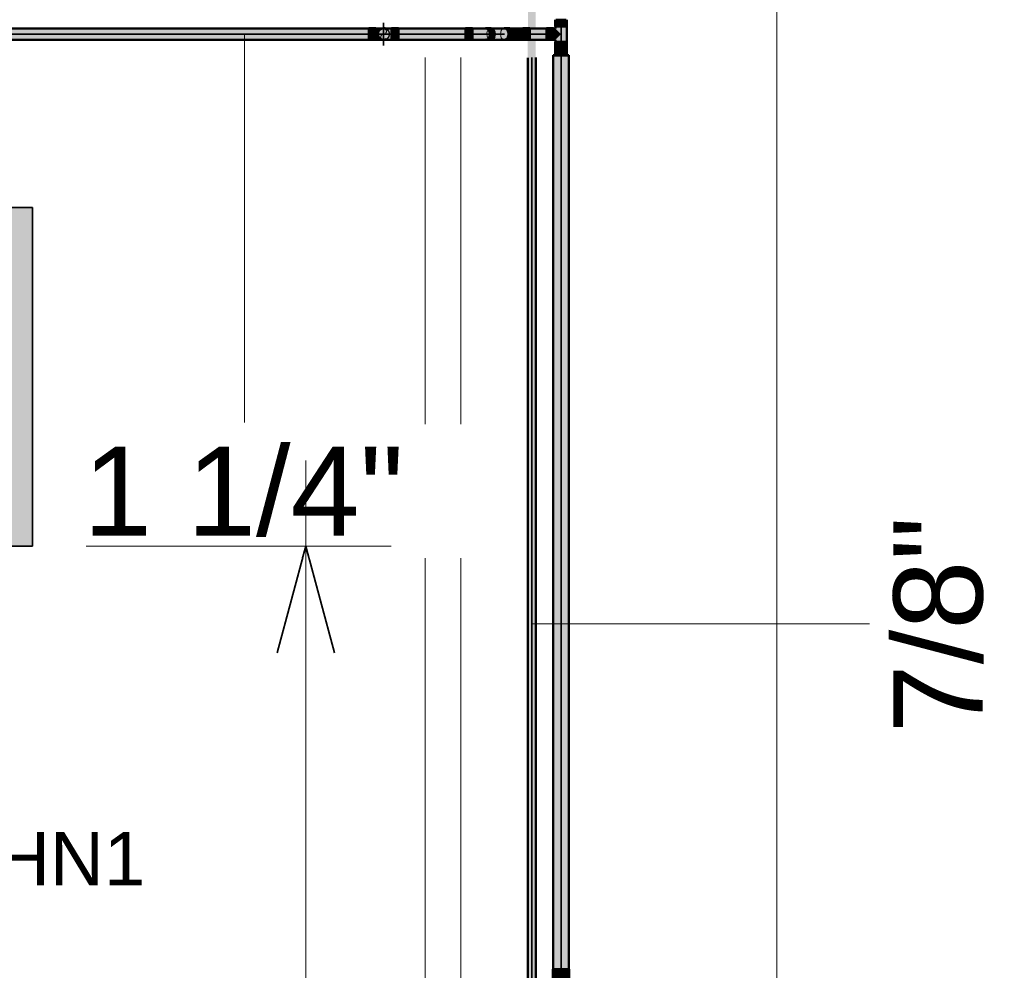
# Model space of a CAD drawing. Header units: millimetres. Extents: x -31934 to 32637, y -11608 to 10611.
# Tile 7 of 59: x -7822 to -5058, y -5110 to -2441. Entities that reach past the tile are written whole.
import ezdxf

# ---------------------------------------------------------------- set-up
doc = ezdxf.new("R2010")
doc.units = ezdxf.units.MM
doc.linetypes.add('Centro', pattern=[30, 12, -6, 6, -6])
doc.linetypes.add('Oculto 1_5', pattern=[2.2, 1.5, -0.7])
for name, color, linetype, lineweight in [('A-ANNO-DIMS', 211, 'Continuous', 9), ('A-ANNO-DIMS-100', 211, 'Continuous', 9), ('A-DETL', 90, 'Oculto 1_5', 9), ('G-ANNO-SYMB', 111, 'Continuous', 9), ('M-EQPM', 50, 'Continuous', 35), ('M-EQPM-IDEN', 50, 'Continuous', 9), ('P-PIPE', 3, 'Continuous', 50), ('P-PIPE-CNTR', 3, 'Centro', 35), ('P-PIPE-IDEN', 2, 'Continuous', 9), ('PAREDES', 7, 'Continuous', 9), ('PEM1-Layout Terreo_dwg', 8, 'Continuous', 9)]:
    doc.layers.add(name, color=color, linetype=linetype, lineweight=lineweight)
doc.styles.add('Arial', font='arial.ttf', dxfattribs={"height": 150})
doc.styles.add('Arial_1', font='arial.ttf', dxfattribs={"height": 250})
doc.dimstyles.new('Diagonal_-_2_5_mm_Arial', dxfattribs={"dimscale": 304.8, "dimtxt": 255.06485, "dimasz": 0.984252, "dimexe": 0.787402, "dimexo": 0.492126, "dimgap": 0.574147, "dimtad": 1, "dimlfac": 0.001, "dimrnd": 0.01, "dimzin": 0, "dimdsep": 46, "dimtxsty": 'Arial_1', "dimblk1": 'OPEN30', "dimblk2": 'OPEN30', "dimsah": 1, "dimcen": 0.09, "dimdle": 0.787402, "dimazin": 0, "dimtfac": 1, "dimtdec": 4, "dimtix": 1, "dimtmove": 0, "dimatfit": 3, "dimfxl": 1, "dimtvp": 1, "dimtfill": 1, "dimtolj": 1, "dimtzin": 0, "dimarcsym": 2})

# ---------------------------------------------------------------- blocks, each defined once
blk = doc.blocks.new('Cotovelo - Soldado - CU - Padrão-V99-PAVIMENTO TÉRREO TUBULAÇÃO FRIGORIGENA')
at = {"layer": 'P-PIPE', "lineweight": 9}
for points in [[(-6570.5, -2481.6), (-6551.4, -2481.6), (-6551.4, -2465), (-6570.5, -2465.6), (-6570.5, -2477.3)], [(-6551.4, -2498.2), (-6551.4, -2481.6), (-6570.5, -2481.6), (-6570.5, -2498.2)], [(-6515.3, -2481.6), (-6502.2, -2481.6), (-6504.5, -2472.1), (-6506.3, -2469.6), (-6510.4, -2466.5), (-6511.5, -2466), (-6551.4, -2466), (-6551.4, -2481.6), (-6519.6, -2481.6)], [(-6539.6, -2497.5), (-6507.8, -2495.4), (-6503.9, -2489.4), (-6502.5, -2483.9), (-6502.5, -2481.6), (-6551.4, -2481.6), (-6551.4, -2497.2), (-6540.5, -2497.5)], [(-6499.9, -2498.2), (-6494, -2496), (-6489.8, -2489.9), (-6488.2, -2481.6), (-6501.7, -2481.6), (-6503.3, -2489.9), (-6507.6, -2496), (-6513.4, -2498.2)], [(-6488.6, -2481.6), (-6488.2, -2481.6), (-6489.8, -2473.3), (-6494, -2467.2), (-6499.9, -2465), (-6510.4, -2465.6), (-6505.1, -2469.9), (-6502.1, -2477.3), (-6501.7, -2481.6)]]:
    blk.add_hatch(color=160, dxfattribs=at).paths.add_polyline_path(points)
at = {"layer": 'P-PIPE', "color": 5}
for p, q in [((-6551.4, -2465), (-6570.5, -2465)), ((-6570.5, -2465), (-6570.5, -2481.6)), ((-6570.5, -2481.6), (-6570.5, -2498.2)), ((-6551.4, -2481.6), (-6551.4, -2465)), ((-6551.4, -2498.2), (-6551.4, -2481.6)), ((-6499.9, -2465), (-6513.4, -2465)), ((-6570.5, -2498.2), (-6551.4, -2498.2)), ((-6513.4, -2498.2), (-6499.9, -2498.2))]:
    blk.add_line(p, q, dxfattribs=at)
at = {"layer": 'P-PIPE', "color": 5, "flags": 128}
for points in [[(-6513.4, -2465.7), (-6515, -2465.7), (-6516.6, -2465.7), (-6518.3, -2465.7), (-6520, -2465.7), (-6521.7, -2465.7), (-6523.5, -2465.7), (-6525.4, -2465.7), (-6527.3, -2465.7), (-6529.2, -2465.7), (-6531.2, -2465.7), (-6533.2, -2465.7), (-6535.3, -2465.7), (-6537.3, -2465.7), (-6539.4, -2465.7), (-6541.5, -2465.7), (-6543.6, -2465.7), (-6545.8, -2465.7), (-6547.9, -2465.7), (-6550, -2465.7), (-6551.4, -2465.7)], [(-6551.4, -2497.5), (-6549.3, -2497.5), (-6547.1, -2497.5), (-6545, -2497.5), (-6542.8, -2497.5), (-6540.7, -2497.5), (-6538.6, -2497.5), (-6536.6, -2497.5), (-6534.5, -2497.5), (-6532.5, -2497.5), (-6530.5, -2497.5), (-6528.5, -2497.5), (-6526.6, -2497.5), (-6524.7, -2497.5), (-6522.9, -2497.5), (-6521.1, -2497.5), (-6519.3, -2497.5), (-6517.6, -2497.5), (-6516, -2497.5), (-6514.4, -2497.5), (-6513.4, -2497.5)]]:
    blk.add_lwpolyline(points, dxfattribs=at)
at = {"layer": 'P-PIPE', "color": 5}
for centre, major_axis, start_param, end_param in [((-6513.4, -2481.6), (0, 16.6), 4.712389, 6.544985), ((-6513.4, -2481.6), (0, 16.6), 2.879793, 4.712389), ((-6513.4, -2481.6), (0, 15.9), 2.96706, 4.712389), ((-6513.4, -2481.6), (0, 15.9), 4.712389, 6.400561), ((-6499.9, -2481.6), (0, 16.6), 4.712389, 6.283185), ((-6499.9, -2481.6), (0, 16.6), 3.141593, 4.712389)]:
    blk.add_ellipse(centre, major_axis=major_axis, ratio=0.707107, start_param=start_param, end_param=end_param, dxfattribs=at)
blk = doc.blocks.new('Cotovelo - Soldado - CU - Padrão-V100-PAVIMENTO TÉRREO TUBULAÇÃO FRIGORIGENA')
at = {"layer": 'P-PIPE', "lineweight": 9}
for points in [[(-6788.3, -2497.3), (-6778.2, -2497.2), (-6782.5, -2495.6), (-6778.2, -2495.4), (-6778.2, -2481.6), (-6812.8, -2481.6), (-6814.5, -2485.5), (-6813.9, -2487.8), (-6810.5, -2490.9), (-6809.9, -2491.7), (-6811.1, -2492.9), (-6798.8, -2496.7), (-6797.2, -2495.7), (-6791.8, -2497)], [(-6782, -2481.6), (-6778.2, -2481.6), (-6778.2, -2467.9), (-6781.5, -2467.2), (-6778.2, -2466), (-6794.8, -2466.7), (-6802.2, -2467.5), (-6804.6, -2467.5), (-6805.9, -2470), (-6808.2, -2469.3), (-6811.1, -2470.3), (-6809.9, -2471.5), (-6813.9, -2475.4), (-6813.3, -2478.5), (-6811.6, -2476), (-6811.3, -2481.6), (-6783.1, -2481.6)], [(-6759.1, -2481.6), (-6759.1, -2465), (-6778.2, -2465.6), (-6778.2, -2481.6)], [(-6778.2, -2498.2), (-6759.1, -2497.6), (-6759.1, -2481.6), (-6778.2, -2481.6), (-6778.2, -2497.6)]]:
    blk.add_hatch(color=160, dxfattribs=at).paths.add_polyline_path(points)
at = {"layer": 'P-PIPE', "color": 5}
for p, q in [((-6759.1, -2465), (-6778.2, -2465)), ((-6778.2, -2465), (-6778.2, -2481.6)), ((-6778.2, -2481.6), (-6778.2, -2498.2)), ((-6759.1, -2481.6), (-6759.1, -2465)), ((-6759.1, -2498.2), (-6759.1, -2481.6)), ((-6778.2, -2498.2), (-6759.1, -2498.2))]:
    blk.add_line(p, q, dxfattribs=at)
at = {"layer": 'P-PIPE', "color": 5, "flags": 128}
for points in [[(-6778.2, -2465.7), (-6779.1, -2465.7), (-6780, -2465.7), (-6780.9, -2465.7), (-6781.8, -2465.7), (-6782.7, -2465.7), (-6783.5, -2465.7), (-6784.4, -2465.7), (-6785.2, -2465.7), (-6786.1, -2465.7), (-6786.9, -2465.7), (-6787.7, -2465.7), (-6788.5, -2465.7), (-6789.3, -2465.7), (-6790.1, -2465.7), (-6790.8, -2465.7), (-6791.5, -2465.7), (-6792.2, -2465.7), (-6792.9, -2465.7), (-6793.6, -2465.7), (-6794.2, -2465.7), (-6794.8, -2465.7), (-6795.4, -2465.7), (-6795.9, -2465.7), (-6796.5, -2465.7), (-6797, -2465.7), (-6797.4, -2465.7), (-6797.9, -2465.7), (-6798.3, -2465.7), (-6798.6, -2465.7), (-6799, -2465.7), (-6799.3, -2465.7), (-6799.6, -2465.7), (-6799.8, -2465.7), (-6800, -2465.7), (-6800.2, -2465.7), (-6800.3, -2465.7), (-6800.4, -2465.7), (-6800.5, -2465.7), (-6800.5, -2465.7)], [(-6800.5, -2497.5), (-6800.5, -2497.5), (-6800.4, -2497.5), (-6800.3, -2497.5), (-6800.2, -2497.5), (-6800, -2497.5), (-6799.9, -2497.5), (-6799.6, -2497.5), (-6799.4, -2497.5), (-6799.1, -2497.5), (-6798.7, -2497.5), (-6798.4, -2497.5), (-6798, -2497.5), (-6797.6, -2497.5), (-6797.1, -2497.5), (-6796.6, -2497.5), (-6796.1, -2497.5), (-6795.5, -2497.5), (-6795, -2497.5), (-6794.4, -2497.5), (-6793.7, -2497.5), (-6793.1, -2497.5), (-6792.4, -2497.5), (-6791.7, -2497.5), (-6791, -2497.5), (-6790.3, -2497.5), (-6789.5, -2497.5), (-6788.7, -2497.5), (-6787.9, -2497.5), (-6787.1, -2497.5), (-6786.3, -2497.5), (-6785.5, -2497.5), (-6784.6, -2497.5), (-6783.8, -2497.5), (-6782.9, -2497.5), (-6782, -2497.5), (-6781.1, -2497.5), (-6780.3, -2497.5), (-6779.4, -2497.5), (-6778.5, -2497.5), (-6778.2, -2497.5)]]:
    blk.add_lwpolyline(points, dxfattribs=at)
at = {"layer": 'P-PIPE', "color": 5}
for radius, start, end in [(16.6, 66.6214, 180), (16.6, 66.6214, 180), (16.6, 180, 292.4091), (16.6, 180, 292.4091), (15.9, 70.6321, 180), (15.9, 180, 294.1772)]:
    blk.add_arc((-6800.5, -2481.6), radius, start, end, dxfattribs=at)
blk = doc.blocks.new('PEM1-Layout Terreo_dwg-1021386-PAVIMENTO TÉRREO TUBULAÇÃO FRIGORIGENA')
at = {"layer": 'PAREDES', "flags": 128}
blk.add_lwpolyline([(86378.2, 24527.4), (86378.2, 21661.2), (86278.2, 21661.2), (86278.2, 21772), (86278.2, 24527.4)], dxfattribs=at)
blk = doc.blocks.new('Midea_VRF_Indoor_4-way Cassette_MI-90_100_112_140_Q4_DHN1-D _2nd DC_ - MI2-100Q4DHN1-917171-PAVIMENTO TÉRREO TUBULAÇÃO FRIGORIGENA')
at = {"layer": 'M-EQPM', "linetype": 'Oculto 1_5', "lineweight": 9}
h = blk.add_hatch(color=256, dxfattribs=at)
h.paths.add_polyline_path([(15.6, 475), (-475, 475), (-475, -475), (475, -475), (475, 234.6), (434.7, 235.3), (434.7, 244.2), (475, 244.2), (475, 265.3), (437.7, 266.3), (437.7, 281.1), (475, 281.1), (475, 475), (206.4, 475)])
h.paths.add_polyline_path([(15.6, 463.6), (206.4, 463.6), (335, 335), (335, 281.2), (425, 280.1), (424.7, 265.3), (335, 265.3), (335, 244.2), (425, 243.5), (424.7, 234.6), (335, 234.6), (335, 215), (425, 125), (425, -165), (335, -255), (335, -269), (425, -269.5), (425, -301), (335, -301), (335, -335), (229.6, -440.4), (-229.6, -440.4), (-415, -255), (-415, 255), (-206.4, 463.6), (5.7, 463.6)])
for points in [[(15.6, 463.6), (-206.4, 463.6), (-415, 255), (-415, -255), (-229.6, -440.4), (229.6, -440.4), (335, -335), (335, -255), (425, -165), (424.7, 125.3), (335, 215), (335, 335), (206.4, 463.6)], [(425, 281.2), (335, 280.1), (335, 265.3), (425, 266.3), (425, 280.9)], [(424.7, 244.2), (335, 243.5), (335, 234.6), (425, 235.3), (425, 244.2)], [(425, -269), (335, -269.5), (335, -301), (425, -300.5), (425, -269.5)]]:
    blk.add_hatch(color=256, dxfattribs=at).paths.add_polyline_path(points)
at = {"layer": 'A-DETL'}
for p, q in [((475, 265.3), (475, 281.1)), ((475, 281.1), (475, 265.3)), ((425, 244), (425, 244.2)), ((425, 234.6), (425, 234.8)), ((475, 234.9), (475, 243.9)), ((475, 243.9), (475, 234.9))]:
    blk.add_line(p, q, dxfattribs=at)
at = {"layer": 'M-EQPM'}
for p, q in [((0, 475), (-475, 475)), ((-475, 475), (-475, -475)), ((-475, -475), (-475, 475)), ((-475, 475), (475, 475)), ((475, 475), (0, 475)), ((475, 281.1), (475, 475)), ((475, 475), (475, 281.1)), ((-206.4, 463.6), (-415, 255)), ((-415, 255), (-206.4, 463.6)), ((206.4, 463.6), (-206.4, 463.6)), ((-206.4, 463.6), (206.4, 463.6)), ((335, 335), (206.4, 463.6)), ((206.4, 463.6), (335, 335)), ((335, 215), (335, 335)), ((335, 335), (335, 215)), ((425, 281.2), (335, 281.2)), ((425, 265.3), (425, 281.2)), ((-415, 255), (-415, -255)), ((-415, -255), (-415, 255)), ((335, 265.3), (425, 265.3)), ((475, 244), (475, 265.3)), ((475, 265.3), (475, 244)), ((425, 244.2), (335, 244.2)), ((335, 234.6), (425, 234.6)), ((425, 234.6), (425, 244.2)), ((475, -475), (475, 234.8)), ((475, 234.8), (475, -475)), ((425, 125), (335, 215)), ((335, 215), (425, 125)), ((425, -165), (425, 125)), ((425, 125), (425, -165)), ((335, -255), (425, -165)), ((425, -165), (335, -255)), ((-415, -255), (-229.6, -440.4)), ((-229.6, -440.4), (-415, -255)), ((335, -335), (335, -255)), ((335, -255), (335, -335)), ((425, -269), (335, -269)), ((425, -301), (425, -269)), ((335, -301), (425, -301)), ((229.6, -440.4), (335, -335)), ((335, -335), (229.6, -440.4)), ((-229.6, -440.4), (229.6, -440.4)), ((229.6, -440.4), (-229.6, -440.4)), ((-475, -475), (475, -475)), ((475, -475), (-475, -475))]:
    blk.add_line(p, q, dxfattribs=at)
blk = doc.blocks.new('Cotovelo - Soldado - CU - Padrão-V98-PAVIMENTO TÉRREO TUBULAÇÃO FRIGORIGENA')
at = {"layer": 'P-PIPE', "lineweight": 9}
for points in [[(-6822.7, -2481.6), (-6822.7, -2465), (-6841.9, -2465.6), (-6841.9, -2481.6), (-6824.2, -2481.6)], [(-6822.7, -2498.2), (-6822.7, -2481.6), (-6841.9, -2481.6), (-6841.9, -2498.2)], [(-6821.1, -2481.6), (-6817.1, -2481.6), (-6814.9, -2473.3), (-6811.1, -2468.4), (-6815.7, -2469.7), (-6814.9, -2467.7), (-6814.2, -2466.4), (-6822.7, -2466.2), (-6822.7, -2481.6)], [(-6815.8, -2497), (-6812.7, -2496), (-6817.1, -2484.5), (-6817.1, -2481.6), (-6822.7, -2481.6), (-6822.7, -2495.4), (-6822.7, -2496.3), (-6816.4, -2497)], [(-6800.5, -2498.2), (-6794.9, -2496.7), (-6796.4, -2496.9), (-6801.5, -2497.2), (-6809.9, -2493.9), (-6814.8, -2487.4), (-6816.3, -2481.3), (-6814.2, -2473.7), (-6809.4, -2469), (-6801.6, -2465.9), (-6800.5, -2465.7), (-6804.8, -2465.6), (-6810.6, -2469), (-6815.8, -2475.6), (-6817.1, -2481.6), (-6815.8, -2487.1), (-6809.9, -2495.1), (-6806.2, -2496.7), (-6802.6, -2497.6)]]:
    blk.add_hatch(color=160, dxfattribs=at).paths.add_polyline_path(points)
at = {"layer": 'A-DETL', "color": 160, "linetype": 'Continuous'}
blk.add_line((-6801.1, -2497.5), (-6801.1, -2497.5), dxfattribs=at)
at = {"layer": 'A-DETL', "color": 160, "linetype": 'Continuous', "flags": 128}
for points in [[(-6803.1, -2465.7), (-6802.7, -2465.7), (-6802.3, -2465.7), (-6802, -2465.7), (-6801.7, -2465.7), (-6801.4, -2465.7), (-6801.2, -2465.7), (-6801.1, -2465.7)], [(-6795.5, -2466.5), (-6794.9, -2466.7), (-6794.3, -2467), (-6793.7, -2467.2), (-6793.2, -2467.5), (-6792.6, -2467.8), (-6792.1, -2468.2), (-6791.5, -2468.5), (-6791, -2468.9), (-6790.5, -2469.3), (-6790, -2469.7), (-6789.6, -2470.1), (-6789.1, -2470.5), (-6788.7, -2471), (-6788.3, -2471.5), (-6787.9, -2472), (-6787.5, -2472.5), (-6787.1, -2473), (-6786.8, -2473.6), (-6786.5, -2474.1), (-6786.2, -2474.7), (-6785.9, -2475.3), (-6785.7, -2475.9), (-6785.5, -2476.5), (-6785.3, -2477.1), (-6785.1, -2477.7), (-6785, -2478.3), (-6784.8, -2478.9), (-6784.8, -2479.5), (-6784.7, -2480.2), (-6784.6, -2480.8), (-6784.6, -2481.4), (-6784.6, -2481.6)], [(-6784.6, -2481.6), (-6784.6, -2482.2), (-6784.7, -2482.9), (-6784.7, -2483.5), (-6784.8, -2484.1), (-6784.9, -2484.8), (-6785.1, -2485.4), (-6785.2, -2486), (-6785.4, -2486.6), (-6785.6, -2487.2), (-6785.9, -2487.8), (-6786.1, -2488.4), (-6786.4, -2488.9), (-6786.7, -2489.5), (-6787, -2490), (-6787.4, -2490.6), (-6787.8, -2491.1), (-6788.1, -2491.6), (-6788.6, -2492.1), (-6789, -2492.5), (-6789.4, -2493), (-6789.9, -2493.4), (-6790.4, -2493.8), (-6790.9, -2494.2), (-6791.4, -2494.6), (-6791.9, -2495), (-6792.5, -2495.3), (-6793, -2495.6), (-6793.6, -2495.9), (-6794.2, -2496.2), (-6794.7, -2496.4)]]:
    blk.add_lwpolyline(points, dxfattribs=at)
at = {"layer": 'A-DETL', "color": 160, "linetype": 'Continuous'}
for start, end in [(292.5809, 0), (0, 66.4496), (60, 66.4496), (0, 45), (315, 0)]:
    blk.add_arc((-6800.5, -2481.6), 16.6, start, end, dxfattribs=at)
at = {"layer": 'P-PIPE', "color": 5}
for p, q in [((-6822.7, -2465), (-6841.9, -2465)), ((-6841.9, -2465), (-6841.9, -2481.6)), ((-6841.9, -2481.6), (-6841.9, -2498.2)), ((-6822.7, -2481.6), (-6822.7, -2465)), ((-6822.7, -2498.2), (-6822.7, -2481.6)), ((-6841.9, -2498.2), (-6822.7, -2498.2)), ((-6800.5, -2497.5), (-6800.6, -2497.5))]:
    blk.add_line(p, q, dxfattribs=at)
at = {"layer": 'P-PIPE', "color": 5, "flags": 128}
for points in [[(-6822.7, -2465.7), (-6821.8, -2465.7), (-6821, -2465.7), (-6820.1, -2465.7), (-6819.2, -2465.7), (-6818.3, -2465.7), (-6817.4, -2465.7), (-6816.6, -2465.7), (-6815.7, -2465.7), (-6814.9, -2465.7), (-6814.1, -2465.7), (-6813.3, -2465.7), (-6812.5, -2465.7), (-6811.7, -2465.7), (-6810.9, -2465.7), (-6810.2, -2465.7), (-6809.4, -2465.7), (-6808.7, -2465.7), (-6808.1, -2465.7), (-6807.4, -2465.7), (-6806.8, -2465.7), (-6806.2, -2465.7)], [(-6805, -2465.7), (-6804.5, -2465.7), (-6804, -2465.7), (-6803.6, -2465.7), (-6803.1, -2465.7)], [(-6800.6, -2465.7), (-6800.5, -2465.7), (-6800.5, -2465.7)], [(-6799.9, -2465.7), (-6799.2, -2465.8), (-6798.6, -2465.8), (-6798, -2465.9), (-6797.3, -2466), (-6796.7, -2466.2), (-6796.1, -2466.4), (-6795.5, -2466.5)], [(-6801.1, -2497.5), (-6801.4, -2497.5), (-6801.6, -2497.5), (-6801.9, -2497.5), (-6802.2, -2497.5), (-6802.6, -2497.5), (-6803, -2497.5), (-6803.4, -2497.5), (-6803.9, -2497.5), (-6804.4, -2497.5), (-6804.9, -2497.5), (-6805.4, -2497.5), (-6806, -2497.5), (-6806.6, -2497.5), (-6807.2, -2497.5), (-6807.9, -2497.5), (-6808.6, -2497.5), (-6809.3, -2497.5), (-6810, -2497.5), (-6810.7, -2497.5), (-6811.5, -2497.5), (-6812.2, -2497.5), (-6813, -2497.5), (-6813.9, -2497.5), (-6814.7, -2497.5), (-6815.5, -2497.5), (-6816.4, -2497.5), (-6817.2, -2497.5), (-6818.1, -2497.5), (-6819, -2497.5), (-6819.8, -2497.5), (-6820.7, -2497.5), (-6821.6, -2497.5), (-6822.5, -2497.5), (-6822.7, -2497.5)], [(-6794.7, -2496.4), (-6795.3, -2496.6), (-6795.9, -2496.8), (-6796.6, -2497), (-6797.2, -2497.1), (-6797.8, -2497.3), (-6798.4, -2497.3), (-6799.1, -2497.4), (-6799.7, -2497.5), (-6800.3, -2497.5)]]:
    blk.add_lwpolyline(points, dxfattribs=at)
at = {"layer": 'P-PIPE', "color": 5}
for start, end in [(66.6214, 180), (180, 292.4091), (195, 225), (120, 150), (66.6214, 90), (240, 270)]:
    blk.add_arc((-6800.5, -2481.6), 16.6, start, end, dxfattribs=at)
blk = doc.blocks.new('Cotovelo - Soldado - CU - Padrão-1097637-PAVIMENTO TÉRREO TUBULAÇÃO FRIGORIGENA')
at = {"layer": 'P-PIPE', "lineweight": 9}
for points in [[(-6460.8, -2498.2), (-6454.5, -2495.4), (-6450.6, -2489.5), (-6449.1, -2481.6), (-6451, -2473.7), (-6454.4, -2467.9), (-6455.2, -2467.1), (-6460.8, -2465), (-6460, -2465.9), (-6455.2, -2467.9), (-6451.1, -2473.7), (-6449.6, -2481.6), (-6451.3, -2489.9), (-6455.2, -2495.4), (-6460.8, -2497.5), (-6462.7, -2497.5)], [(-6447.3, -2498.2), (-6441.4, -2496), (-6437.1, -2489.9), (-6435.6, -2481.6), (-6449.1, -2481.6), (-6450.7, -2489.9), (-6455, -2496), (-6460.8, -2498.2)], [(-6436, -2481.6), (-6435.6, -2481.6), (-6437.2, -2473.2), (-6441.4, -2467.2), (-6447.3, -2465), (-6457.8, -2465.6), (-6452.5, -2469.9), (-6449.5, -2477.3), (-6449.1, -2481.6)], [(-6425.8, -2481.6), (-6409.3, -2481.6), (-6409.3, -2466), (-6443.4, -2466.1), (-6439, -2469.9), (-6436, -2477.3), (-6435.4, -2481.6), (-6428.4, -2481.6)], [(-6434.2, -2497.5), (-6409.3, -2496), (-6409.3, -2481.6), (-6435.6, -2481.8), (-6437.1, -2489.9), (-6441.9, -2496.3), (-6441.4, -2497.2), (-6431.3, -2497.1)], [(-6403.4, -2481.6), (-6390.2, -2481.6), (-6390.2, -2465), (-6409.3, -2465.6), (-6409.3, -2481.6)], [(-6390.2, -2498.2), (-6390.2, -2481.6), (-6409.3, -2481.6), (-6409.3, -2498.2)]]:
    blk.add_hatch(color=160, dxfattribs=at).paths.add_polyline_path(points)
at = {"layer": 'A-DETL', "color": 160, "linetype": 'Continuous'}
for start_param, end_param in [(0.261799, 1.570796), (1.570796, 2.879793)]:
    blk.add_ellipse((-6460.8, -2481.6), major_axis=(0, 16.6), ratio=0.707107, start_param=start_param, end_param=end_param, dxfattribs=at)
at = {"layer": 'P-PIPE', "color": 5}
for p, q in [((-6447.3, -2465), (-6460.8, -2465)), ((-6390.2, -2465), (-6409.3, -2465)), ((-6409.3, -2465), (-6409.3, -2481.6)), ((-6409.3, -2481.6), (-6409.3, -2498.2)), ((-6390.2, -2481.6), (-6390.2, -2465)), ((-6390.2, -2498.2), (-6390.2, -2481.6)), ((-6460.8, -2498.2), (-6447.3, -2498.2)), ((-6409.3, -2498.2), (-6390.2, -2498.2))]:
    blk.add_line(p, q, dxfattribs=at)
at = {"layer": 'P-PIPE', "color": 5, "flags": 128}
for points in [[(-6447.3, -2465.7), (-6445.8, -2465.7), (-6444.2, -2465.7), (-6442.5, -2465.7), (-6440.8, -2465.7), (-6439, -2465.7), (-6437.2, -2465.7), (-6435.3, -2465.7), (-6433.4, -2465.7), (-6431.5, -2465.7), (-6429.5, -2465.7), (-6427.5, -2465.7), (-6425.5, -2465.7), (-6423.4, -2465.7), (-6421.3, -2465.7), (-6419.2, -2465.7), (-6417.1, -2465.7), (-6415, -2465.7), (-6412.8, -2465.7), (-6410.7, -2465.7), (-6409.3, -2465.7)], [(-6409.3, -2497.5), (-6411.5, -2497.5), (-6413.6, -2497.5), (-6415.8, -2497.5), (-6417.9, -2497.5), (-6420, -2497.5), (-6422.1, -2497.5), (-6424.2, -2497.5), (-6426.2, -2497.5), (-6428.3, -2497.5), (-6430.3, -2497.5), (-6432.2, -2497.5), (-6434.1, -2497.5), (-6436, -2497.5), (-6437.9, -2497.5), (-6439.7, -2497.5), (-6441.4, -2497.5), (-6443.1, -2497.5), (-6444.7, -2497.5), (-6446.3, -2497.5), (-6447.3, -2497.5)]]:
    blk.add_lwpolyline(points, dxfattribs=at)
at = {"layer": 'P-PIPE', "color": 5}
for centre, start_param, end_param in [((-6460.8, -2481.6), 4.712389, 6.544985), ((-6460.8, -2481.6), 2.879793, 4.712389), ((-6447.3, -2481.6), 4.712389, 6.283185), ((-6447.3, -2481.6), 3.141593, 4.712389)]:
    blk.add_ellipse(centre, major_axis=(0, 16.6), ratio=0.707107, start_param=start_param, end_param=end_param, dxfattribs=at)
blk = doc.blocks.new('Cotovelo - Soldado - CU - Padrão-1100232-PAVIMENTO TÉRREO TUBULAÇÃO FRIGORIGENA')
at = {"layer": 'P-PIPE', "linetype": 'Oculto 1_5', "lineweight": 9}
for points in [[(-6325.5, -5131.4), (-6302.5, -5131.4), (-6302.5, -5106.3), (-6325.5, -5106.3), (-6325.5, -5115.5)], [(-6279.4, -5131.4), (-6280.1, -5106.3), (-6302.5, -5106.3), (-6302.5, -5131.4), (-6280.1, -5131.4)]]:
    blk.add_hatch(color=256, dxfattribs=at).paths.add_polyline_path(points)
h = blk.add_hatch(color=256, dxfattribs=at)
h.paths.add_polyline_path([(-6302.5, -5180.7), (-6294.5, -5179.1), (-6290, -5176.9), (-6284.2, -5171.4), (-6281, -5165.6), (-6280.1, -5163.6), (-6279.4, -5157.6), (-6281, -5149.7), (-6283.2, -5145.1), (-6286.9, -5140.7), (-6294.5, -5136.1), (-6296.7, -5135.3), (-6302.5, -5134.5), (-6310.4, -5136.1), (-6314, -5137.6), (-6319.2, -5141.9), (-6323.9, -5149.7), (-6324.8, -5151.6), (-6325.5, -5157.6), (-6323.9, -5165.6), (-6320.5, -5171.7), (-6318.8, -5174), (-6310.4, -5179.1), (-6308.4, -5179.9)])
h.paths.add_polyline_path([(-6302.5, -5179.9), (-6311, -5178), (-6313.6, -5176.9), (-6319.9, -5171.1), (-6321.7, -5168.7), (-6324.5, -5158.9), (-6324.3, -5154.6), (-6323.9, -5151.9), (-6320, -5144.3), (-6315.8, -5140.1), (-6313.6, -5138.4), (-6305.4, -5135.8), (-6301.1, -5135.5), (-6296.7, -5136.1), (-6288.9, -5140.2), (-6286.7, -5141.9), (-6281.5, -5150.6), (-6280.6, -5154.9), (-6280.2, -5157.6), (-6282, -5166), (-6285, -5171.1), (-6286.7, -5173.4), (-6293.9, -5178), (-6297.4, -5179.2)])
h = blk.add_hatch(color=256, dxfattribs=at)
h.paths.add_polyline_path([(-6321.6, -5143.3), (-6322, -5145.5), (-6321.2, -5143.2)])
h.paths.add_polyline_path([(-6323.3, -5142.8), (-6324.4, -5141.9), (-6323.7, -5143.3)])
h.paths.add_polyline_path([(-6323.7, -5147.2), (-6319.2, -5141.3), (-6318.2, -5140.8), (-6308.5, -5134.8), (-6308.4, -5135.3), (-6302.5, -5133.5), (-6302.5, -5131.4), (-6321.7, -5131.4), (-6323, -5137.4), (-6323.3, -5142.8), (-6323.6, -5146.5)])
h.paths.add_polyline_path([(-6324.3, -5135.6), (-6323.2, -5131.4), (-6324.4, -5131.4)])
h = blk.add_hatch(color=256, dxfattribs=at)
h.paths.add_polyline_path([(-6284.6, -5141.8), (-6282.5, -5144.3), (-6283.2, -5142.4), (-6284.4, -5141.9)])
h.paths.add_polyline_path([(-6280.4, -5149), (-6281.9, -5131.4), (-6302.5, -5131.4), (-6302.5, -5134.5), (-6292.4, -5137), (-6287.7, -5140.1), (-6284.8, -5141.3), (-6283.7, -5141.3), (-6282, -5144.9), (-6280.6, -5148.7)])
h.paths.add_polyline_path([(-6282, -5140.3), (-6281.5, -5137.6), (-6280.7, -5140)])
at = {"layer": 'A-DETL', "flags": 128}
for points in [[(-6324.7, -5157.6), (-6324.7, -5157.5), (-6324.7, -5157.4), (-6324.7, -5157.3), (-6324.7, -5157.1), (-6324.7, -5156.9), (-6324.7, -5156.6), (-6324.7, -5156.3), (-6324.7, -5155.9)], [(-6302.5, -5179.9), (-6303.3, -5179.9), (-6304.2, -5179.8), (-6305.1, -5179.7), (-6306, -5179.6), (-6306.9, -5179.4), (-6307.7, -5179.2), (-6308.6, -5179), (-6309.5, -5178.7), (-6310.3, -5178.4), (-6311.1, -5178.1), (-6311.9, -5177.8), (-6312.7, -5177.4), (-6313.5, -5176.9), (-6314.3, -5176.5), (-6315, -5176), (-6315.7, -5175.5), (-6316.4, -5174.9), (-6317.1, -5174.3), (-6317.8, -5173.7), (-6318.4, -5173.1), (-6319, -5172.5), (-6319.6, -5171.8), (-6320.2, -5171.1), (-6320.7, -5170.4), (-6321.2, -5169.6), (-6321.6, -5168.9), (-6322.1, -5168.1), (-6322.5, -5167.3), (-6322.9, -5166.5), (-6323.2, -5165.7), (-6323.5, -5164.8), (-6323.8, -5164), (-6324, -5163.1), (-6324.2, -5162.3), (-6324.4, -5161.4), (-6324.5, -5160.5), (-6324.6, -5159.6), (-6324.7, -5158.8), (-6324.7, -5157.9)], [(-6280.2, -5158.5), (-6280.3, -5159.4), (-6280.4, -5160.3), (-6280.5, -5161.2), (-6280.6, -5162), (-6280.8, -5162.9), (-6281.1, -5163.8), (-6281.3, -5164.6), (-6281.6, -5165.5), (-6282, -5166.3), (-6282.3, -5167.1), (-6282.7, -5167.9), (-6283.1, -5168.7), (-6283.6, -5169.4), (-6284.1, -5170.2), (-6284.6, -5170.9), (-6285.2, -5171.6), (-6285.7, -5172.3), (-6286.3, -5172.9), (-6286.9, -5173.6), (-6287.6, -5174.2), (-6288.3, -5174.8), (-6289, -5175.3), (-6289.7, -5175.8), (-6290.4, -5176.3), (-6291.2, -5176.8), (-6292, -5177.2), (-6292.8, -5177.6), (-6293.6, -5178), (-6294.4, -5178.4), (-6295.2, -5178.7), (-6296.1, -5178.9), (-6296.9, -5179.2), (-6297.8, -5179.4), (-6298.7, -5179.5), (-6299.5, -5179.7), (-6300.4, -5179.8), (-6301.3, -5179.8), (-6302.2, -5179.9), (-6302.5, -5179.9)], [(-6280.2, -5155.8), (-6280.2, -5156.2), (-6280.2, -5156.5), (-6280.2, -5156.8), (-6280.2, -5157), (-6280.2, -5157.2), (-6280.2, -5157.4), (-6280.2, -5157.5), (-6280.2, -5157.6), (-6280.2, -5157.6)]]:
    blk.add_lwpolyline(points, dxfattribs=at)
at = {"layer": 'P-PIPE'}
for p, q in [((-6325.5, -5106.3), (-6325.5, -5131.4)), ((-6302.5, -5106.3), (-6325.5, -5106.3)), ((-6279.4, -5106.3), (-6302.5, -5106.3)), ((-6279.4, -5131.4), (-6279.4, -5106.3)), ((-6325.5, -5131.4), (-6302.5, -5131.4)), ((-6302.5, -5131.4), (-6279.4, -5131.4))]:
    blk.add_line(p, q, dxfattribs=at)
at = {"layer": 'P-PIPE', "flags": 128}
for points in [[(-6324.7, -5151.1), (-6324.7, -5150.4), (-6324.7, -5149.7), (-6324.7, -5148.9), (-6324.7, -5148.1), (-6324.7, -5147.3), (-6324.7, -5146.4), (-6324.7, -5145.6), (-6324.7, -5144.7), (-6324.7, -5143.8), (-6324.7, -5142.8), (-6324.7, -5141.9), (-6324.7, -5140.9), (-6324.7, -5139.9), (-6324.7, -5138.9), (-6324.7, -5137.9), (-6324.7, -5136.9), (-6324.7, -5135.9), (-6324.7, -5134.8), (-6324.7, -5133.8), (-6324.7, -5132.8), (-6324.7, -5131.7), (-6324.7, -5131.4)], [(-6280.2, -5131.4), (-6280.2, -5132.5), (-6280.2, -5133.5), (-6280.2, -5134.6), (-6280.2, -5135.6), (-6280.2, -5136.6), (-6280.2, -5137.7), (-6280.2, -5138.7), (-6280.2, -5139.7), (-6280.2, -5140.7), (-6280.2, -5141.6), (-6280.2, -5142.6), (-6280.2, -5143.5), (-6280.2, -5144.4), (-6280.2, -5145.3), (-6280.2, -5146.2), (-6280.2, -5147.1), (-6280.2, -5147.9), (-6280.2, -5148.7), (-6280.2, -5149.5), (-6280.2, -5150.2), (-6280.2, -5150.9)], [(-6324.7, -5155.9), (-6324.7, -5155.6), (-6324.7, -5155.1), (-6324.7, -5154.7), (-6324.7, -5154.2), (-6324.7, -5153.6), (-6324.7, -5153), (-6324.7, -5152.4)], [(-6280.2, -5152.9), (-6280.2, -5153.5), (-6280.2, -5154), (-6280.2, -5154.5), (-6280.2, -5155), (-6280.2, -5155.4), (-6280.2, -5155.8)]]:
    blk.add_lwpolyline(points, dxfattribs=at)
at = {"layer": 'P-PIPE'}
for start, end in [(90, 270), (270, 90)]:
    blk.add_arc((-6302.5, -5157.6), 23.1, start, end, dxfattribs=at)
blk = doc.blocks.new('DIMBLOCK8-PAVIMENTO TÉRREO TUBULAÇÃO FRIGORIGENA')
at = {"layer": 'A-ANNO-DIMS-100'}
for p, q in [((-7019.1, -9483.2), (-7019.1, -3678.8)), ((-7019.1, -3918.8), (-7635.6, -3918.8)), ((-7019.1, -3918.8), (-6779.1, -3918.8)), ((-7019.1, -9243.2), (-7259.1, -9243.2)), ((-7019.1, -9243.2), (-6833.8, -9243.2))]:
    blk.add_line(p, q, dxfattribs=at)
at = {"layer": 'A-ANNO-DIMS-100', "lineweight": 35}
for p, q in [((-7019.1, -3918.8), (-7099.5, -4218.8)), ((-7019.1, -3918.8), (-6938.7, -4218.8)), ((-7019.1, -9243.2), (-7099.5, -8943.2)), ((-7019.1, -9243.2), (-6938.7, -8943.2))]:
    blk.add_line(p, q, dxfattribs=at)
at = {"layer": 'A-ANNO-DIMS-100', "color": 0, "insert": (-7518.7, -7112.7), "char_height": 250, "width": 1276.109, "attachment_point": 1, "rotation": 90, "line_spacing_factor": 0.941778, "style": 'Arial_1', "bg_fill": 3, "box_fill_scale": 1.25, "bg_fill_color": 256, "bg_fill_true_color": 13158600, "bg_fill_transparency": 0}
blk.add_mtext('5.32 m', dxfattribs=at)
blk = doc.blocks.new('_Open30')
at = {"color": 0, "linetype": 'ByBlock', "lineweight": -2}
for p, q in [((-1, 0.2679), (0, 0)), ((0, 0), (-1, -0.2679)), ((0, 0), (-1, 0))]:
    blk.add_line(p, q, dxfattribs=at)

msp = doc.modelspace()

# ---------------------------------------------------------------- hatches: boundary and pattern name
at = {"layer": 'P-PIPE'}
h = msp.add_hatch(color=10, dxfattribs=at)
h.paths.add_polyline_path([(-6384.674, -5196.689), (-6384.822, -2497.482), (-6395.784, -2498.2), (-6394.835, -5196.689), (-6387.55, -5196.689)])
h.paths.add_polyline_path([(-6390.218, -2465.732), (-6384.674, -2465.732), (-6384.674, -2351.747), (-6395.784, -2351.747), (-6395.406, -2465.015), (-6390.218, -2465.58)])
h = msp.add_hatch(color=10, dxfattribs=at)
h.paths.add_polyline_path([(-6384.674, -5196.689), (-6373.564, -5196.689), (-6374, -2497.482), (-6384.674, -2497.482), (-6384.674, -5115.514)])
h.paths.add_polyline_path([(-6379.227, -2465.732), (-6373.564, -2465.732), (-6373.943, -2351.747), (-6384.674, -2351.747), (-6384.674, -2465.732), (-6381.799, -2465.732)])
for color, points in [(170, [(-6302.452, -2460.321), (-6285.889, -2460.321), (-6286.454, -2441.188), (-6319.014, -2441.188), (-6318.45, -2460.321), (-6306.738, -2460.321)]), (170, [(-8276.226, -2481.607), (-6841.855, -2481.607), (-6841.855, -2465.732), (-10680.043, -2466.273), (-10680.043, -2481.607), (-9094.364, -2481.607)]), (170, [(-8276.226, -2497.482), (-6841.855, -2496.941), (-6841.855, -2481.607), (-10680.043, -2481.607), (-10680.043, -2497.482), (-9094.364, -2497.482)]), (170, [(-6759.125, -2481.607), (-6570.527, -2481.607), (-6570.527, -2465.732), (-6759.125, -2466.273), (-6759.125, -2477.498)]), (170, [(-6570.527, -2497.482), (-6570.527, -2481.607), (-6759.125, -2481.607), (-6759.125, -2497.482), (-6639.948, -2497.482)]), (170, [(-6506.035, -2494.314), (-6503.273, -2489.903), (-6501.701, -2481.607), (-6503.273, -2473.311), (-6502.885, -2476.178), (-6502.744, -2485.902), (-6504.529, -2491.062), (-6506.573, -2493.875)]), (170, [(-6460.832, -2497.482), (-6455.22, -2495.355), (-6451.111, -2489.545), (-6449.99, -2481.607), (-6488.184, -2481.66), (-6490.191, -2490.713), (-6494.299, -2496.125), (-6496.616, -2497.482), (-6494.046, -2497.482)]), (170, [(-6449.607, -2481.607), (-6451.306, -2473.311), (-6455.22, -2467.859), (-6460.832, -2465.732), (-6495.692, -2466.273), (-6491.616, -2469.874), (-6488.557, -2477.552), (-6488.179, -2481.607)]), (170, [(-6342.899, -2481.607), (-6342.899, -2465.732), (-6390.218, -2466.273), (-6390.218, -2481.607)]), (170, [(-6390.218, -2497.482), (-6342.899, -2496.941), (-6342.899, -2481.607), (-6390.218, -2481.607), (-6390.218, -2496.941)]), (170, [(-6323.767, -2498.17), (-6323.767, -2465.045), (-6342.899, -2465.609), (-6342.899, -2498.17), (-6333.146, -2498.17)]), (170, [(-6323.767, -2496.941), (-6316.795, -2495.951), (-6302.452, -2481.607), (-6317.786, -2466.308), (-6323.767, -2467.264), (-6323.767, -2495.951)]), (170, [(-6286.425, -2522.026), (-6285.889, -2522.026), (-6286.454, -2502.893), (-6319.014, -2502.893), (-6318.45, -2522.026), (-6286.454, -2522.026)]), (170, [(-6302.452, -5106.311), (-6302.452, -2542.148), (-6324.702, -2542.148), (-6323.944, -5106.311), (-6308.21, -5106.311)]), (256, [(-6319.044, -2541.148), (-6285.859, -2541.148), (-6286.425, -2522.026), (-6319.044, -2522.026), (-6319.044, -2536.047)]), (256, [(-6296.719, -2542.148), (-6296.719, -2541.148), (-6302.452, -2542.148)]), (170, [(-6302.452, -5106.311), (-6280.202, -5106.311), (-6280.96, -2542.148), (-6302.452, -2542.148), (-6302.452, -4771.585)])]:
    msp.add_hatch(color=color, dxfattribs=at).paths.add_polyline_path(points)
h = msp.add_hatch(color=5, dxfattribs=at)
h.paths.add_polyline_path([(-6800.49, -2497.482), (-6796.381, -2495.773), (-6807.579, -2494.166), (-6809.2, -2494.583), (-6808.428, -2495.355), (-6800.979, -2497.351)])
h.paths.add_polyline_path([(-6810.959, -2492.824), (-6809.968, -2491.637), (-6814.77, -2484.37), (-6811.443, -2481.607), (-6811.258, -2481.607), (-6812.583, -2477.498), (-6813.481, -2477.498), (-6813.817, -2475.243), (-6808.223, -2469.304), (-6807.438, -2469.03), (-6805.402, -2469.03), (-6804.221, -2467.48), (-6796.381, -2466.833), (-6800.49, -2465.732), (-6806.805, -2467.547), (-6813.559, -2472.784), (-6815.824, -2477.498), (-6815.607, -2484.435), (-6813.935, -2489.847), (-6811.054, -2492.729)])
h = msp.add_hatch(color=170, dxfattribs=at)
h.paths.add_polyline_path([(-6308.475, -2460.321), (-6317.786, -2460.321), (-6316.795, -2467.264), (-6308.491, -2475.568)])
h.paths.add_polyline_path([(-6316.795, -2502.893), (-6286.577, -2502.893), (-6287.118, -2460.321), (-6308.475, -2460.321), (-6308.491, -2475.568), (-6302.452, -2481.607), (-6317.751, -2496.906), (-6317.751, -2502.893)])

# ---------------------------------------------------------------- linework, layer by layer
at = {"layer": 'A-DETL', "color": 160, "linetype": 'Continuous'}
for centre, radius, start, end in [((-6800.49, -2481.607), 15.875, 192.766994, 210.724316), ((-6800.49, -2481.607), 15.875, 128.477938, 159.069746), ((-6800.49, -2489.545), 7.938, 90, 254.944088), ((-6800.49, -2481.607), 15.875, 0, 106.166485), ((-6800.49, -2481.607), 15.875, 256.378249, 0), ((-6800.49, -2473.67), 7.938, 270, 63.756287), ((-6800.49, -2481.607), 15.875, 226.15263, 231.595116)]:
    msp.add_arc(centre, radius, start, end, dxfattribs=at)
for start_param, end_param in [(0, 1.57079633), (1.57079633, 3.14159265), (4.71238898, 6.28318531), (3.14159265, 4.71238898)]:
    msp.add_ellipse((-6499.912, -2481.607), major_axis=(0, 15.875), ratio=0.70710678, start_param=start_param, end_param=end_param, dxfattribs=at)
at = {"layer": 'G-ANNO-SYMB'}
msp.add_line((-5696.744, -6435.286), (-5696.744, 1589.451), dxfattribs=at)
at = {"layer": 'P-PIPE', "color": 5}
for p, q in [((-6319.014, -2441.188), (-6319.014, -2460.321)), ((-6314.188, -2441.188), (-6316.795, -2441.188)), ((-6310.749, -2441.188), (-6314.163, -2441.188)), ((-6306.746, -2441.188), (-6310.733, -2441.188)), ((-6298.165, -2441.188), (-6306.738, -2441.188)), ((-6294.17, -2441.188), (-6298.157, -2441.188)), ((-6290.74, -2441.188), (-6294.154, -2441.188)), ((-6288.108, -2441.188), (-6290.716, -2441.188)), ((-6285.889, -2460.321), (-6285.889, -2441.188)), ((-6841.855, -2465.732), (-10680.043, -2465.732)), ((-6570.527, -2465.732), (-6759.125, -2465.732)), ((-6460.832, -2465.732), (-6499.912, -2465.732)), ((-6342.899, -2465.732), (-6390.218, -2465.732)), ((-6323.767, -2465.045), (-6342.899, -2465.045)), ((-6342.899, -2465.045), (-6342.899, -2498.17)), ((-6323.767, -2498.17), (-6323.767, -2465.045)), ((-6318.327, -2465.732), (-6323.767, -2465.732)), ((-6319.014, -2460.321), (-6285.889, -2460.321)), ((-6318.327, -2460.321), (-6318.327, -2465.732)), ((-6286.577, -2502.893), (-6286.577, -2460.321)), ((-10680.043, -2497.482), (-6841.855, -2497.482)), ((-6759.125, -2497.482), (-6570.527, -2497.482)), ((-6499.912, -2497.482), (-6460.832, -2497.482)), ((-6390.218, -2497.482), (-6342.899, -2497.482)), ((-6342.899, -2498.17), (-6323.767, -2498.17)), ((-6323.767, -2497.482), (-6318.327, -2497.482)), ((-6319.014, -2502.893), (-6319.014, -2522.026)), ((-6285.889, -2502.893), (-6319.014, -2502.893)), ((-6318.327, -2497.482), (-6318.327, -2502.893)), ((-6285.889, -2522.026), (-6285.889, -2502.893)), ((-6324.702, -2542.148), (-6324.702, -5106.311)), ((-6280.202, -2542.148), (-6324.702, -2542.148)), ((-6316.795, -2522.026), (-6314.188, -2522.026)), ((-6314.163, -2522.026), (-6310.749, -2522.026)), ((-6310.733, -2522.026), (-6306.746, -2522.026)), ((-6306.738, -2522.026), (-6298.165, -2522.026)), ((-6298.157, -2522.026), (-6294.17, -2522.026)), ((-6294.154, -2522.026), (-6290.74, -2522.026)), ((-6290.716, -2522.026), (-6288.108, -2522.026)), ((-6280.202, -5106.311), (-6280.202, -2542.148))]:
    msp.add_line(p, q, dxfattribs=at)
at = {"layer": 'P-PIPE'}
for p, q in [((-6324.602, -2541.148), (-6324.602, -2542.148)), ((-6324.602, -2541.148), (-6280.302, -2541.148)), ((-6324.602, -2541.148), (-6319.159, -2541.148)), ((-6319.044, -2522.026), (-6319.044, -2541.148)), ((-6285.859, -2522.026), (-6319.044, -2522.026)), ((-6308.233, -2541.148), (-6319.044, -2541.148)), ((-6285.859, -2541.148), (-6296.67, -2541.148)), ((-6285.859, -2541.148), (-6285.859, -2522.026)), ((-6285.744, -2541.148), (-6280.302, -2541.148)), ((-6280.302, -2542.148), (-6280.302, -2541.148))]:
    msp.add_line(p, q, dxfattribs=at)
at = {"layer": 'P-PIPE', "color": 1}
for p, q in [((-6395.784, -2548.2), (-6395.784, -5196.689)), ((-6373.564, -5196.689), (-6373.564, -2547.482))]:
    msp.add_line(p, q, dxfattribs=at)
at = {"layer": 'P-PIPE', "color": 170, "lineweight": 35}
for centre, radius, start, end in [((-6800.49, -2481.607), 15.875, 159.257246, 180), ((-6800.49, -2481.607), 15.875, 180, 192.579494), ((-6800.49, -2481.607), 15.875, 106.353985, 128.290438), ((-6800.49, -2473.67), 7.937, 64.131287, 90), ((-6800.49, -2481.607), 15.875, 210.911816, 225.96513), ((-6800.49, -2481.607), 15.875, 231.782616, 256.190749), ((-6800.49, -2489.545), 7.937, 255.319088, 270)]:
    msp.add_arc(centre, radius, start, end, dxfattribs=at)
at = {"layer": 'P-PIPE', "color": 5}
for start_param, end_param in [(4.71238898, 6.28318531), (3.14159265, 4.71238898)]:
    msp.add_ellipse((-6460.832, -2481.607), major_axis=(0, 15.875), ratio=0.70710678, start_param=start_param, end_param=end_param, dxfattribs=at)
at = {"layer": 'P-PIPE-CNTR', "color": 170, "linetype": 'Continuous'}
for p, q in [((-6800.49, -2513.357), (-6800.49, -2449.857)), ((-6302.452, -2522.026), (-6302.452, -2441.188)), ((-10680.043, -2481.607), (-6841.855, -2481.607)), ((-6841.855, -2481.607), (-6822.733, -2481.607)), ((-6832.24, -2481.607), (-6768.74, -2481.607)), ((-6822.733, -2481.607), (-6815.779, -2481.607)), ((-6778.248, -2481.607), (-6800.49, -2481.607)), ((-6778.248, -2481.607), (-6759.125, -2481.607)), ((-6570.527, -2481.607), (-6759.125, -2481.607)), ((-6551.404, -2481.607), (-6570.527, -2481.607)), ((-6551.404, -2481.607), (-6513.434, -2481.607)), ((-6499.912, -2481.607), (-6513.434, -2481.607)), ((-6460.832, -2481.607), (-6488.179, -2481.607)), ((-6447.311, -2481.607), (-6449.607, -2481.607)), ((-6409.34, -2481.607), (-6447.311, -2481.607)), ((-6390.218, -2481.607), (-6409.34, -2481.607)), ((-6342.899, -2481.607), (-6390.218, -2481.607)), ((-6342.899, -2481.607), (-6302.452, -2481.607)), ((-6302.452, -2542.148), (-6302.452, -5106.311))]:
    msp.add_line(p, q, dxfattribs=at)
at = {"layer": 'P-PIPE-CNTR'}
for p, q in [((-6302.452, -2522.026), (-6302.452, -2542.148)), ((-6302.452, -5106.311), (-6302.452, -5131.426))]:
    msp.add_line(p, q, dxfattribs=at)
at = {"layer": 'P-PIPE-CNTR', "color": 10, "linetype": 'Continuous'}
msp.add_line((-6384.674, -2547.482), (-6384.674, -5196.689), dxfattribs=at)
at = {"layer": 'P-PIPE-IDEN'}
for p, q in [((-7191.099, -2481.607), (-7191.099, -3572.297)), ((-6384.674, -4137.394), (-5436.924, -4137.394))]:
    msp.add_line(p, q, dxfattribs=at)

# ---------------------------------------------------------------- block references
at = {"layer": 'A-DETL', "color": 160, "linetype": 'Continuous'}
for name in ['Cotovelo - Soldado - CU - Padrão-V98-PAVIMENTO TÉRREO TUBULAÇÃO FRIGORIGENA', 'Cotovelo - Soldado - CU - Padrão-1097637-PAVIMENTO TÉRREO TUBULAÇÃO FRIGORIGENA']:
    msp.add_blockref(name, (0, 0), dxfattribs=at)
at = {"layer": 'A-DETL', "rotation": 180}
msp.add_blockref('Midea_VRF_Indoor_4-way Cassette_MI-90_100_112_140_Q4_DHN1-D _2nd DC_ - MI2-100Q4DHN1-917171-PAVIMENTO TÉRREO TUBULAÇÃO FRIGORIGENA', (-8260.608, -3443.815), dxfattribs=at)
at = {"layer": 'A-DETL'}
msp.add_blockref('Cotovelo - Soldado - CU - Padrão-1100232-PAVIMENTO TÉRREO TUBULAÇÃO FRIGORIGENA', (0, 0), dxfattribs=at)
at = {"layer": 'P-PIPE', "color": 5}
for name in ['Cotovelo - Soldado - CU - Padrão-V100-PAVIMENTO TÉRREO TUBULAÇÃO FRIGORIGENA', 'Cotovelo - Soldado - CU - Padrão-V99-PAVIMENTO TÉRREO TUBULAÇÃO FRIGORIGENA']:
    msp.add_blockref(name, (0, 0), dxfattribs=at)
at = {"layer": 'PEM1-Layout Terreo_dwg', "color": 7}
msp.add_blockref('PEM1-Layout Terreo_dwg-1021386-PAVIMENTO TÉRREO TUBULAÇÃO FRIGORIGENA', (-92961.952, -27074.843), dxfattribs=at)

# ---------------------------------------------------------------- texts
at = {"layer": 'M-EQPM-IDEN', "insert": (-9087.608, -4721.616), "char_height": 150, "width": 1996.20187, "attachment_point": 1, "style": 'Arial'}
msp.add_mtext('MI2-100Q4DHN1', dxfattribs=at)

# ---------------------------------------------------------------- next in the draw order: texts
at = {"layer": 'P-PIPE-IDEN', "insert": (-7644.099, -3639.797), "char_height": 250, "width": 1090.295, "attachment_point": 1, "style": 'Arial_1', "bg_fill": 3, "box_fill_scale": 1.25, "bg_fill_color": 256, "bg_fill_true_color": 13158600, "bg_fill_transparency": 0}
msp.add_mtext('1 1/4"', dxfattribs=at)
at = {"layer": 'P-PIPE-IDEN', "insert": (-5369.424, -4444.894), "char_height": 250, "width": 737.5525, "attachment_point": 1, "rotation": 90, "style": 'Arial_1', "bg_fill": 3, "box_fill_scale": 1.25, "bg_fill_color": 256, "bg_fill_true_color": 13158600, "bg_fill_transparency": 0}
msp.add_mtext('7/8"', dxfattribs=at)

# ---------------------------------------------------------------- next in the draw order: dimensions: what is measured, and where the dimension line sits
at = {"layer": 'A-ANNO-DIMS'}
dim = msp.add_linear_dim(base=(-7019.12, -3918.815), p1=(-6683.775, -9243.166), p2=(-7785.608, -3918.815), angle=90, dimstyle='Diagonal_-_2_5_mm_Arial', override={"dimpost": '<> m', "dimfxl": 5437.163202}, dxfattribs=at)
dim.commit()
dim.dimension.update_dxf_attribs({"geometry": 'DIMBLOCK8-PAVIMENTO TÉRREO TUBULAÇÃO FRIGORIGENA', "text_midpoint": (-7321.849, -6580.991)})

doc.saveas('drawing.dxf')
